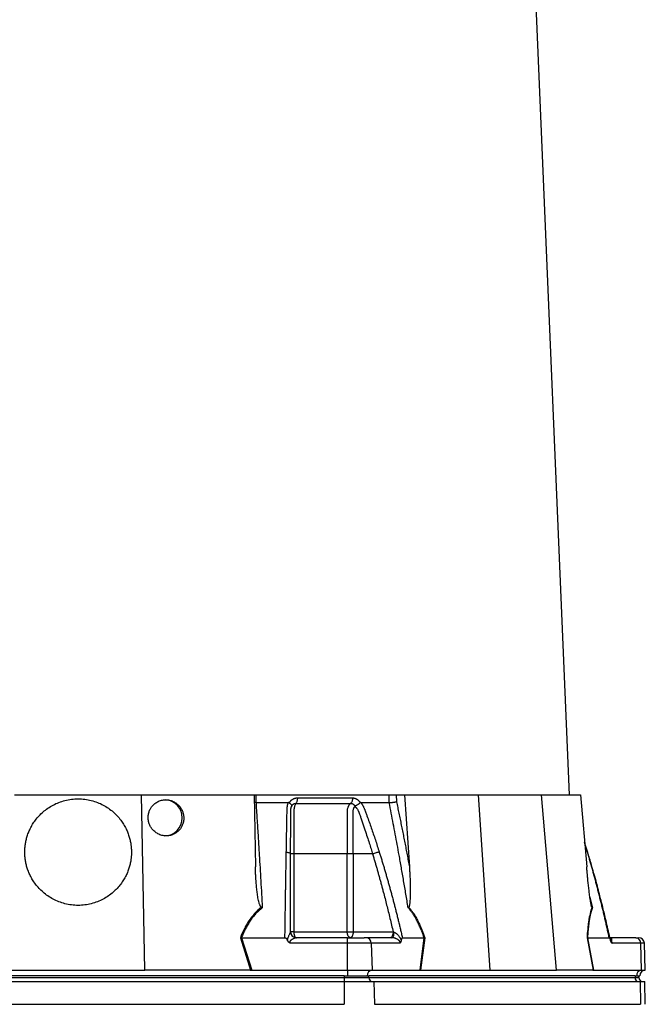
# Model space of a CAD drawing. Extents: x 167 to 762, y 3 to 2086.
# Tile 11 of 16: x 434 to 762, y 527 to 1044. Entities that reach past the tile are written whole.
import ezdxf

# ---------------------------------------------------------------- set-up
doc = ezdxf.new("R2010")
doc.units = 0
doc.layers.get('0').update_dxf_attribs({"linetype": 'CONTINUOUS'})

msp = doc.modelspace()

# ---------------------------------------------------------------- linework, layer by layer
at = {"color": 7, "linetype": 'CONTINUOUS'}
for p, q in [((722.35, 636.75), (686.42, 1490.12)), ((431, 636.75), (497.68, 636.75)), ((497.68, 636.75), (556.76, 636.75)), ((499.29, 544.75), (497.68, 636.75)), ((556.76, 636.75), (557.42, 598.95)), ((556.94, 636.75), (557.65, 636.75)), ((557.65, 636.75), (627.57, 636.75)), ((631.39, 636.75), (635.75, 636.75)), ((631.39, 636.75), (631.48, 633.2)), ((635.75, 636.75), (638.28, 598.95)), ((635.75, 636.75), (674.34, 636.75)), ((674.34, 636.75), (680.51, 544.75)), ((674.34, 636.75), (707.69, 636.75)), ((715.46, 544.75), (707.69, 636.75)), ((707.69, 636.75), (728.17, 636.75)), ((728.17, 636.75), (731.36, 598.95)), ((575.19, 632.61), (575.27, 632.75)), ((731.92, 606.6), (730.28, 611.76)), ((731.78, 606.71), (730.31, 611.41)), ((577.6, 605.75), (577.6, 564.75)), ((605.57, 564.75), (605.57, 605.75)), ((608.73, 605.75), (608.73, 564.75)), ((618.95, 605.75), (608.73, 605.75)), ((731.78, 606.71), (731.9, 606.6)), ((733.07, 583.07), (734.34, 577.51)), ((577.6, 564.75), (575.93, 564.75)), ((577.6, 564.75), (605.57, 564.75)), ((607.23, 564.75), (608.73, 564.75)), ((608.73, 564.75), (629.74, 564.75)), ((549.56, 561.77), (554.91, 544.75)), ((550.15, 561.75), (550.13, 561.75)), ((550.13, 561.75), (555.48, 544.75)), ((550.15, 561.75), (572.93, 561.75)), ((605.79, 561.75), (578.86, 561.75)), ((629.13, 561.75), (615.67, 561.75)), ((634.6, 561.75), (646, 561.75)), ((643.85, 544.75), (646, 561.75)), ((646.34, 561.77), (644.18, 544.75)), ((646, 561.75), (646, 561.75)), ((731.55, 561.77), (734.74, 544.75)), ((731.81, 561.75), (731.8, 561.75)), ((731.8, 561.75), (734.99, 544.75)), ((731.81, 561.75), (743.2, 561.75)), ((757.12, 561.75), (743.65, 561.75)), ((743.82, 560.69), (743.7, 561.18)), ((743.9, 560.34), (743.82, 560.69)), ((605.79, 558.85), (575.73, 558.85)), ((605.79, 544.75), (605.79, 558.85)), ((618.26, 558.85), (605.79, 558.85)), ((618.26, 558.85), (618.69, 544.75)), ((633.3, 558.85), (618.26, 558.85)), ((759.71, 558.85), (744.68, 558.85)), ((760.14, 544.75), (759.71, 558.85)), ((761.64, 558.85), (759.71, 558.85)), ((762.14, 544.75), (761.64, 558.85)), ((429.39, 544.75), (499.29, 544.75)), ((554.6, 544.75), (499.29, 544.75)), ((554.6, 544.75), (554.91, 544.75)), ((555.48, 544.75), (605.79, 544.75)), ((605.79, 544.75), (618.69, 544.75)), ((605.79, 544.75), (605.79, 541.75)), ((618.69, 544.75), (643.85, 544.75)), ((644.18, 544.75), (644.38, 544.75)), ((644.38, 544.75), (680.51, 544.75)), ((680.51, 544.75), (715.46, 544.75)), ((734.64, 544.75), (715.46, 544.75)), ((734.64, 544.75), (734.74, 544.75)), ((734.99, 544.75), (760.14, 544.75)), ((760.14, 544.75), (762.14, 544.75)), ((604.06, 541.75), (324.62, 541.75)), ((324.62, 540.75), (604.06, 540.75)), ((324.62, 538.75), (604.06, 538.75)), ((604.06, 541.75), (605.79, 541.75)), ((604.06, 541.75), (604.06, 540.75)), ((604.06, 540.75), (604.06, 538.75)), ((604.06, 540.75), (617.05, 540.75)), ((604.06, 538.75), (619.69, 538.75)), ((604.06, 538.75), (604.06, 526.75)), ((616.18, 541.75), (617.05, 541.75)), ((617.05, 540.75), (617.05, 541.75)), ((756.77, 541.75), (617.05, 541.75)), ((617.05, 540.75), (756.77, 540.75)), ((619.69, 538.75), (759.41, 538.75)), ((619.69, 538.75), (619.87, 526.75)), ((756.77, 541.75), (757.63, 541.75)), ((756.77, 541.75), (756.77, 540.75)), ((756.77, 540.75), (758.78, 540.75)), ((758.78, 540.75), (758.78, 541.75)), ((759.41, 538.75), (761.83, 538.75)), ((759.41, 538.75), (759.59, 526.75)), ((762.04, 526.75), (761.83, 538.75)), ((324.62, 526.75), (604.06, 526.75)), ((619.87, 526.75), (759.59, 526.75))]:
    msp.add_line(p, q, dxfattribs=at)
at = {"color": 7, "linetype": 'CONTINUOUS', "flags": 128}
msp.add_lwpolyline([(629.13, 561.75), (629.34, 561.8), (629.54, 561.96), (629.72, 562.23), (629.88, 562.58), (630.02, 563.02), (630.12, 563.52), (630.19, 564.06), (630.22, 564.63)], dxfattribs=at)
at = {"color": 7, "linetype": 'CONTINUOUS'}
for centre, radius, start, end in [((509.61, 624.82), 9.43, 359.5746, 87.0435), ((509.62, 624.68), 9.43, 270.4454, 0.4385), ((578.87, 564.73), 2.98, 181.9708, 269.6724), ((615.46, 558.95), 2.8, 357.9916, 85.7797), ((756.91, 558.95), 2.8, 357.9916, 85.7797), ((758.65, 558.75), 3, 2, 90), ((619.02, 541.93), 2.84, 96.5772, 183.6106), ((760.47, 541.93), 2.84, 96.5776, 183.6106), ((762.24, 541.75), 3, 92, 179.9783), ((618.93, 540.62), 1.88, 176.1888, 265.598), ((758.64, 540.62), 1.88, 176.1885, 265.5983), ((760.78, 540.75), 2, 180, 270)]:
    msp.add_arc(centre, radius, start, end, dxfattribs=at)
for points, knots in [([(557.65, 636.75), (557.65, 635.97), (557.66, 634.64), (557.68, 633.3), (557.69, 632.75)], [0, 0, 0, 0, 0.583186, 1, 1, 1, 1]), ([(627.57, 636.75), (627.86, 636.75), (628.42, 636.75), (629.44, 636.75), (630.5, 636.75), (631.09, 636.75), (631.39, 636.75)], [0, 0, 0, 0, 0.244596, 0.489193, 0.733876, 1, 1, 1, 1]), ([(627.67, 632.75), (627.66, 633.09), (627.65, 633.88), (627.61, 635.22), (627.59, 636.2), (627.57, 636.75)], [0, 0, 0, 0, 0.25939, 0.592723, 1, 1, 1, 1]), ([(436.34, 606.75), (436.34, 606.92), (436.34, 607.28), (436.36, 607.81), (436.38, 608.34), (436.42, 608.88), (436.46, 609.41), (436.52, 609.94), (436.65, 610.99), (436.92, 612.55), (437.46, 614.68), (438.19, 616.85), (439.18, 619.12), (440.41, 621.37), (441.96, 623.65), (443.78, 625.83), (445.95, 627.94), (448.41, 629.85), (451.19, 631.54), (454.21, 632.92), (457.46, 633.96), (460.85, 634.6), (464.34, 634.82), (467.83, 634.6), (471.22, 633.96), (474.47, 632.92), (477.49, 631.54), (480.27, 629.85), (482.73, 627.94), (484.9, 625.84), (486.72, 623.65), (488.27, 621.37), (489.5, 619.12), (490.49, 616.85), (491.22, 614.68), (491.76, 612.55), (492.05, 610.85), (492.21, 609.54), (492.28, 608.61), (492.33, 607.68), (492.34, 607.06), (492.34, 606.75)], [0, 0, 0, 0, 0.006073, 0.01214, 0.018205, 0.024269, 0.030334, 0.036402, 0.042476, 0.066498, 0.090525, 0.117591, 0.144658, 0.174912, 0.205163, 0.238554, 0.271938, 0.308135, 0.344324, 0.382663, 0.420996, 0.460347, 0.500001, 0.539654, 0.579006, 0.617332, 0.655677, 0.69186, 0.728064, 0.761442, 0.794839, 0.825083, 0.855343, 0.882403, 0.909476, 0.933496, 0.957525, 0.968148, 0.97876, 0.989374, 1, 1, 1, 1]), ([(501.11, 624.75), (501.11, 624.85), (501.11, 625.06), (501.12, 625.37), (501.14, 625.65), (501.16, 625.93), (501.2, 626.18), (501.23, 626.43), (501.27, 626.65), (501.31, 626.86), (501.36, 627.06), (501.4, 627.24), (501.58, 627.93), (502, 629.05), (502.95, 630.63), (504.23, 632.03), (505.99, 633.26), (508.04, 634.06), (510.32, 634.34), (512.61, 634.06), (514.68, 633.26), (516.47, 632.03), (517.8, 630.63), (518.8, 629.05), (519.28, 627.86), (519.52, 627), (519.63, 626.55), (519.72, 626.01), (519.8, 625.41), (519.81, 624.97), (519.82, 624.75)], [0, 0, 0, 0, 0.010726, 0.020955, 0.030687, 0.039922, 0.04866, 0.056901, 0.064645, 0.071892, 0.078643, 0.084896, 0.090652, 0.151437, 0.20532, 0.277081, 0.344441, 0.423033, 0.500005, 0.576976, 0.655569, 0.722929, 0.794691, 0.848573, 0.909358, 0.922677, 0.938401, 0.95653, 0.977063, 1, 1, 1, 1]), ([(557.69, 632.75), (557.37, 632.76), (557.05, 632.77), (556.83, 632.8), (556.83, 632.8)], [0, 0, 0, 0, 0.990023, 1, 1, 1, 1]), ([(557.69, 632.75), (557.76, 631.72), (557.89, 629.66), (558.1, 626.58), (558.3, 623.51), (558.5, 620.44), (558.69, 617.38), (558.89, 614.33), (559.08, 611.28), (559.26, 608.24), (559.52, 603.99), (559.86, 598.48), (560.26, 591.63), (560.66, 584.63), (560.92, 579.9), (561.06, 577.51)], [0, 0, 0, 0, 0.056234, 0.112295, 0.168185, 0.223906, 0.279457, 0.334841, 0.390058, 0.44511, 0.499998, 0.620848, 0.744468, 0.870853, 1, 1, 1, 1]), ([(573.65, 606.71), (573.66, 607.32), (573.68, 608.56), (573.71, 610.39), (573.75, 612.22), (573.78, 614.04), (573.81, 615.85), (573.85, 617.65), (573.89, 619.9), (573.94, 622.6), (573.98, 625.12), (574.01, 626.83), (574.03, 627.7), (574.04, 628.42), (574.06, 629.05), (574.09, 629.62), (574.12, 630.05), (574.17, 630.46), (574.24, 630.95), (574.35, 631.51), (574.52, 632.13), (574.65, 632.54), (574.72, 632.75)], [0, 0, 0, 0, 0.069743, 0.1392, 0.208375, 0.277268, 0.345882, 0.414218, 0.482278, 0.603106, 0.723193, 0.771573, 0.80044, 0.823382, 0.854554, 0.873329, 0.889757, 0.9055, 0.9218, 0.947614, 0.973654, 1, 1, 1, 1]), ([(575.19, 632.61), (575.17, 632.63), (575.13, 632.65), (575.05, 632.69), (574.98, 632.71), (574.9, 632.73), (574.81, 632.75), (574.75, 632.75), (574.72, 632.75)], [0, 0, 0, 0, 0.156601, 0.315801, 0.47871, 0.646395, 0.819853, 1, 1, 1, 1]), ([(575.19, 632.61), (575.24, 632.58), (575.32, 632.53), (575.43, 632.45), (575.54, 632.37), (575.64, 632.29), (575.74, 632.21), (575.9, 632.06), (576.11, 631.85), (576.33, 631.58), (576.45, 631.33), (576.49, 631.16), (576.49, 631.04), (576.47, 630.96), (576.44, 630.87), (576.41, 630.79), (576.4, 630.75)], [0, 0, 0, 0, 0.044801, 0.088906, 0.132216, 0.174638, 0.216088, 0.256486, 0.399031, 0.545508, 0.705914, 0.830494, 0.883119, 0.922429, 0.961759, 1, 1, 1, 1]), ([(575.27, 632.75), (575.31, 632.81), (575.39, 632.95), (575.52, 633.14), (575.66, 633.32), (575.8, 633.5), (575.95, 633.67), (576.11, 633.83), (576.27, 633.98), (576.44, 634.13), (576.62, 634.27), (576.8, 634.39), (576.99, 634.52), (577.18, 634.63), (577.44, 634.77), (577.78, 634.91), (578.18, 635.05), (578.6, 635.15), (579.02, 635.21), (579.31, 635.22), (579.45, 635.22)], [0, 0, 0, 0, 0.044244, 0.088093, 0.131631, 0.174939, 0.218102, 0.261207, 0.304338, 0.347582, 0.391024, 0.434747, 0.478834, 0.523365, 0.568418, 0.654763, 0.740482, 0.826188, 0.912494, 1, 1, 1, 1]), ([(576.4, 630.75), (576.41, 630.78), (576.44, 630.85), (576.48, 630.95), (576.53, 631.05), (576.6, 631.17), (576.7, 631.33), (576.86, 631.55), (577.06, 631.75), (577.26, 631.92), (577.46, 632.05), (577.66, 632.16), (577.89, 632.25), (578.13, 632.32), (578.39, 632.36), (578.56, 632.36), (578.65, 632.36)], [0, 0, 0, 0, 0.032681, 0.071496, 0.105129, 0.132949, 0.210733, 0.286751, 0.397663, 0.491385, 0.553123, 0.640746, 0.724092, 0.812154, 0.904381, 1, 1, 1, 1]), ([(578.65, 632.36), (578.55, 632.23), (578.46, 632.07), (578.27, 631.71), (578.19, 631.5), (578.03, 631.04), (577.95, 630.78), (577.82, 630.23), (577.77, 629.93), (577.68, 629.3), (577.64, 628.98), (577.61, 628.49), (577.61, 628.32), (577.6, 628.08), (577.6, 628), (577.6, 627.91), (577.6, 627.9), (577.6, 627.9), (577.6, 627.88), (577.6, 627.86), (577.6, 627.58), (577.6, 626.3), (577.6, 623), (577.6, 615.89), (577.6, 609.81), (577.6, 605.75)], [0, 0, 0, 0, 0.015625, 0.015625, 0.03125, 0.03125, 0.046875, 0.046875, 0.0625, 0.0625, 0.078125, 0.078125, 0.085937, 0.085937, 0.089844, 0.089844, 0.090332, 0.090332, 0.09082, 0.091797, 0.09375, 0.125, 0.25, 0.5, 1, 1, 1, 1]), ([(579.45, 635.22), (579.46, 634.94), (579.45, 634.64), (579.38, 634.06), (579.32, 633.77), (579.18, 633.25), (579.08, 633.01), (578.88, 632.62), (578.77, 632.47), (578.65, 632.36)], [0, 0, 0, 0, 0.25, 0.25, 0.5, 0.5, 0.75, 0.75, 1, 1, 1, 1]), ([(578.65, 632.36), (579.1, 632.36), (580.04, 632.36), (581.52, 632.36), (583.14, 632.36), (584.97, 632.36), (586.96, 632.36), (589.06, 632.36), (591.18, 632.36), (593.28, 632.36), (595.33, 632.36), (597.32, 632.36), (599.27, 632.36), (601.56, 632.36), (603.91, 632.36), (605.98, 632.36), (607.06, 632.36), (607.43, 632.36)], [0, 0, 0, 0, 0.045262, 0.095013, 0.149541, 0.208927, 0.281499, 0.353131, 0.425528, 0.499999, 0.571174, 0.640014, 0.708371, 0.777156, 0.883638, 0.959746, 1, 1, 1, 1]), ([(607.43, 632.36), (607.39, 632.33), (607.29, 632.27), (607.16, 632.16), (607.04, 632.05), (606.91, 631.93), (606.8, 631.8), (606.68, 631.66), (606.57, 631.51), (606.47, 631.35), (606.36, 631.19), (606.27, 631.01), (606.18, 630.83), (606.09, 630.64), (606.01, 630.45), (605.94, 630.24), (605.81, 629.85), (605.67, 629.23), (605.59, 628.55), (605.57, 627.93), (605.57, 627.47), (605.57, 627.01), (605.57, 625.59), (605.57, 623.15), (605.57, 618.47), (605.57, 612.68), (605.57, 608.03), (605.57, 605.75)], [0, 0, 0, 0, 0.0081259, 0.0162555, 0.0243935, 0.0325444, 0.0407122, 0.0489009, 0.0571142, 0.0653558, 0.0736294, 0.0819385, 0.0902869, 0.0986788, 0.1071184, 0.1156103, 0.1241599, 0.1550142, 0.1861555, 0.1991552, 0.2218985, 0.2353296, 0.2487296, 0.3752857, 0.499153, 0.7534795, 1, 1, 1, 1]), ([(608.44, 635.22), (608.44, 634.94), (608.43, 634.64), (608.34, 634.06), (608.27, 633.77), (608.09, 633.25), (607.97, 633.01), (607.72, 632.62), (607.57, 632.47), (607.43, 632.36)], [0, 0, 0, 0, 0.25, 0.25, 0.5, 0.5, 0.75, 0.75, 1, 1, 1, 1]), ([(607.43, 632.36), (607.48, 632.36), (607.58, 632.36), (607.72, 632.35), (607.85, 632.33), (607.98, 632.31), (608.1, 632.27), (608.22, 632.24), (608.32, 632.2), (608.46, 632.13), (608.62, 632.05), (608.82, 631.92), (609.02, 631.75), (609.22, 631.55), (609.39, 631.33), (609.49, 631.18), (609.56, 631.05), (609.61, 630.96), (609.66, 630.86), (609.69, 630.79), (609.7, 630.76)], [0, 0, 0, 0, 0.0524558, 0.103162, 0.1518964, 0.1984751, 0.2427395, 0.284546, 0.3237581, 0.360242, 0.4480655, 0.5099287, 0.6035157, 0.714391, 0.7905927, 0.8682509, 0.896619, 0.9296337, 0.9680498, 1, 1, 1, 1]), ([(608.44, 635.22), (608.5, 635.22), (608.64, 635.22), (608.84, 635.2), (609.04, 635.18), (609.23, 635.14), (609.43, 635.1), (609.62, 635.05), (609.81, 634.98), (610, 634.91), (610.18, 634.83), (610.42, 634.71), (610.71, 634.54), (611.04, 634.31), (611.34, 634.05), (611.63, 633.77), (611.9, 633.45), (612.14, 633.12), (612.29, 632.87), (612.36, 632.75)], [0, 0, 0, 0, 0.043916, 0.087465, 0.130721, 0.173758, 0.216653, 0.259482, 0.302321, 0.345248, 0.38834, 0.43167, 0.514885, 0.596537, 0.677146, 0.757249, 0.837396, 0.918134, 1, 1, 1, 1]), ([(609.7, 630.76), (609.71, 630.78), (609.72, 630.82), (609.74, 630.87), (609.77, 630.92), (609.83, 630.97), (609.92, 631.04), (610.12, 631.16), (610.46, 631.35), (610.9, 631.59), (611.35, 631.86), (611.7, 632.09), (611.98, 632.29), (612.22, 632.45), (612.36, 632.56), (612.44, 632.61)], [0, 0, 0, 0, 0.019155, 0.038032, 0.057394, 0.077868, 0.118264, 0.17246, 0.301508, 0.468103, 0.607052, 0.741758, 0.824402, 0.910719, 1, 1, 1, 1]), ([(612.86, 632.75), (612.83, 632.75), (612.77, 632.74), (612.67, 632.73), (612.59, 632.7), (612.51, 632.66), (612.46, 632.63), (612.44, 632.61)], [0, 0, 0, 0, 0.215337, 0.421307, 0.619532, 0.811798, 1, 1, 1, 1]), ([(612.86, 632.75), (612.93, 632.64), (613.07, 632.44), (613.27, 632.13), (613.46, 631.82), (613.65, 631.51), (613.83, 631.19), (614.02, 630.82), (614.23, 630.4), (614.44, 629.95), (614.62, 629.5), (614.82, 629.01), (615.09, 628.29), (615.5, 627.19), (616.21, 625.24), (617.16, 622.61), (618.27, 619.45), (619.35, 616.29), (620.4, 613.13), (621.45, 609.93), (622.13, 607.78), (622.47, 606.71)], [0, 0, 0, 0, 0.013213, 0.026322, 0.039337, 0.052268, 0.065125, 0.077918, 0.097008, 0.116015, 0.130886, 0.148765, 0.172741, 0.214986, 0.275443, 0.39693, 0.518098, 0.637293, 0.757336, 0.878235, 1, 1, 1, 1]), ([(627.67, 632.75), (627.71, 632.75), (627.8, 632.75), (627.95, 632.76), (628.1, 632.77), (628.26, 632.78), (628.43, 632.79), (628.61, 632.8), (628.8, 632.82), (628.99, 632.84), (629.19, 632.86), (629.39, 632.88), (629.68, 632.92), (630.09, 632.97), (630.61, 633.04), (631.05, 633.12), (631.33, 633.17), (631.45, 633.19), (631.48, 633.2)], [0, 0, 0, 0, 0.040811, 0.082728, 0.125723, 0.169756, 0.214777, 0.26073, 0.307544, 0.355141, 0.403434, 0.452325, 0.501712, 0.614919, 0.751138, 0.888653, 0.970145, 1, 1, 1, 1]), ([(637.63, 577.51), (637.43, 578.71), (637.04, 581.1), (636.45, 584.66), (635.85, 588.19), (635.26, 591.67), (634.67, 595.11), (634.07, 598.52), (633.48, 601.88), (632.75, 605.93), (631.89, 610.68), (630.87, 616.17), (629.83, 621.67), (628.77, 627.21), (628.04, 630.9), (627.67, 632.75)], [0, 0, 0, 0, 0.064919, 0.129148, 0.192687, 0.255534, 0.317691, 0.379155, 0.439927, 0.500007, 0.598922, 0.698372, 0.798363, 0.898904, 1, 1, 1, 1]), ([(631.48, 633.2), (631.7, 632.19), (632.13, 630.16), (632.76, 627.11), (633.39, 624.05), (634.02, 620.97), (634.64, 617.87), (635.26, 614.76), (635.87, 611.63), (636.48, 608.48), (637.09, 605.32), (637.69, 602.14), (638.08, 600.02), (638.28, 598.95)], [0, 0, 0, 0, 0.088912, 0.178221, 0.267928, 0.358033, 0.448538, 0.539443, 0.630749, 0.722457, 0.814567, 0.907081, 1, 1, 1, 1]), ([(575.93, 605.75), (575.93, 606.65), (575.93, 608.55), (575.93, 611.57), (575.94, 614.9), (575.94, 617.92), (575.94, 620.53), (575.94, 622.63), (575.94, 624.24), (575.94, 625.3), (575.94, 625.78), (575.94, 626.09), (575.94, 626.27), (575.94, 626.39), (575.94, 626.59), (575.94, 626.87), (575.94, 627.17), (575.94, 627.4), (575.94, 627.64), (575.94, 627.94), (575.95, 628.28), (575.97, 628.74), (576.02, 629.22), (576.1, 629.69), (576.19, 630.05), (576.28, 630.4), (576.36, 630.63), (576.4, 630.75)], [0, 0, 0, 0, 0.104941, 0.222488, 0.352866, 0.496096, 0.578766, 0.661433, 0.744097, 0.769262, 0.788356, 0.801302, 0.805455, 0.810106, 0.81478, 0.829013, 0.843112, 0.850292, 0.85751, 0.872044, 0.88696, 0.899889, 0.930226, 0.948666, 0.963047, 0.981169, 1, 1, 1, 1]), ([(608.73, 605.75), (608.73, 607.66), (608.73, 611.89), (608.73, 617.15), (608.73, 621.6), (608.73, 623.98), (608.73, 625.61), (608.73, 626.39), (608.73, 627.09), (608.73, 627.62), (608.73, 628.08), (608.76, 628.54), (608.84, 629.05), (608.95, 629.5), (609.09, 629.87), (609.25, 630.19), (609.41, 630.42), (609.56, 630.6), (609.65, 630.7), (609.7, 630.76)], [0, 0, 0, 0, 0.224579, 0.49878, 0.618695, 0.74817, 0.779071, 0.810518, 0.840295, 0.86108, 0.872866, 0.894645, 0.915199, 0.934879, 0.951407, 0.965889, 0.981854, 0.988832, 1, 1, 1, 1]), ([(609.7, 630.76), (609.76, 630.7), (609.87, 630.6), (610.02, 630.44), (610.16, 630.28), (610.3, 630.13), (610.48, 629.92), (610.7, 629.62), (610.98, 629.2), (611.26, 628.75), (611.48, 628.32), (611.62, 627.98), (611.71, 627.73), (611.78, 627.54), (611.85, 627.34), (612, 626.94), (612.23, 626.31), (612.51, 625.51), (612.95, 624.27), (613.52, 622.62), (614.23, 620.53), (615.1, 617.91), (616.1, 614.89), (617.16, 611.57), (618.1, 608.55), (618.68, 606.65), (618.95, 605.75)], [0, 0, 0, 0, 0.008561, 0.0167728, 0.0246891, 0.0323009, 0.0396258, 0.0554466, 0.0736368, 0.0958592, 0.1140673, 0.1287758, 0.1365491, 0.1447972, 0.1506138, 0.1608056, 0.1927756, 0.2256731, 0.2565036, 0.3391097, 0.4217164, 0.5043217, 0.6474393, 0.7777011, 0.8951488, 1, 1, 1, 1]), ([(519.82, 624.75), (519.82, 624.64), (519.82, 624.43), (519.81, 624.13), (519.79, 623.84), (519.77, 623.57), (519.74, 623.31), (519.7, 623.07), (519.66, 622.84), (519.62, 622.63), (519.58, 622.44), (519.53, 622.26), (519.35, 621.56), (518.93, 620.44), (517.98, 618.87), (516.7, 617.46), (514.94, 616.24), (512.89, 615.44), (510.61, 615.15), (508.33, 615.44), (506.25, 616.24), (504.46, 617.46), (503.13, 618.87), (502.14, 620.44), (501.65, 621.63), (501.41, 622.49), (501.3, 622.95), (501.21, 623.48), (501.13, 624.09), (501.12, 624.52), (501.11, 624.75)], [0, 0, 0, 0, 0.0107258, 0.0209546, 0.0306865, 0.0399215, 0.0486596, 0.0569008, 0.064645, 0.0718922, 0.0786425, 0.0848959, 0.0906523, 0.1514369, 0.2053195, 0.2770805, 0.3444414, 0.4230335, 0.5000053, 0.5769761, 0.6555691, 0.7229291, 0.794691, 0.8485729, 0.9093583, 0.9226773, 0.9384012, 0.9565298, 0.9770628, 1, 1, 1, 1]), ([(492.34, 606.75), (492.34, 606.57), (492.34, 606.21), (492.32, 605.68), (492.3, 605.15), (492.26, 604.62), (492.22, 604.09), (492.16, 603.56), (492.03, 602.51), (491.76, 600.95), (491.22, 598.81), (490.49, 596.64), (489.5, 594.38), (488.27, 592.12), (486.72, 589.85), (484.9, 587.66), (482.73, 585.56), (480.27, 583.65), (477.49, 581.96), (474.47, 580.57), (471.22, 579.53), (467.83, 578.89), (464.34, 578.67), (460.85, 578.89), (457.46, 579.53), (454.21, 580.57), (451.19, 581.96), (448.41, 583.65), (445.95, 585.56), (443.78, 587.66), (441.96, 589.85), (440.41, 592.12), (439.18, 594.38), (438.19, 596.64), (437.46, 598.81), (436.92, 600.95), (436.63, 602.64), (436.47, 603.96), (436.4, 604.88), (436.35, 605.82), (436.34, 606.44), (436.34, 606.75)], [0, 0, 0, 0, 0.0060728, 0.0121404, 0.0182049, 0.0242686, 0.0303336, 0.036402, 0.0424762, 0.0664983, 0.0905249, 0.1175912, 0.1446584, 0.1749125, 0.2051626, 0.2385538, 0.2719375, 0.3081352, 0.3443241, 0.382663, 0.4209957, 0.4603474, 0.5000006, 0.5396539, 0.5790055, 0.6173325, 0.6556772, 0.6918602, 0.7280638, 0.7614416, 0.7948387, 0.8250831, 0.8553429, 0.8824034, 0.9094764, 0.9334957, 0.9575251, 0.9681481, 0.9787605, 0.9893739, 1, 1, 1, 1]), ([(572.93, 561.75), (572.95, 562.58), (572.97, 564.25), (573, 566.75), (573.04, 569.23), (573.08, 571.69), (573.11, 574.13), (573.15, 576.57), (573.19, 578.98), (573.23, 581.38), (573.26, 583.76), (573.3, 586.13), (573.34, 588.48), (573.38, 590.81), (573.42, 593.13), (573.46, 595.43), (573.49, 597.72), (573.53, 599.99), (573.57, 602.24), (573.61, 604.48), (573.64, 605.97), (573.65, 606.71)], [0, 0, 0, 0, 0.055211, 0.110128, 0.164753, 0.219086, 0.273129, 0.326884, 0.38035, 0.43353, 0.486425, 0.539036, 0.591365, 0.643413, 0.695181, 0.746671, 0.797884, 0.848822, 0.899487, 0.949879, 1, 1, 1, 1]), ([(573.65, 606.71), (573.95, 606.68), (574.25, 606.64), (574.82, 606.52), (575.08, 606.45), (575.51, 606.27), (575.67, 606.17), (575.88, 605.96), (575.93, 605.85), (575.93, 605.75)], [0, 0, 0, 0, 0.25, 0.25, 0.5, 0.5, 0.75, 0.75, 1, 1, 1, 1]), ([(575.93, 564.75), (575.93, 565.54), (575.93, 567.11), (575.93, 569.48), (575.93, 571.84), (575.93, 574.2), (575.93, 576.55), (575.93, 578.9), (575.93, 581.25), (575.93, 583.6), (575.93, 586.35), (575.93, 590.5), (575.93, 595.29), (575.93, 599.97), (575.93, 603.21), (575.93, 605.02), (575.93, 605.75)], [0, 0, 0, 0, 0.057126, 0.114249, 0.171369, 0.228487, 0.285602, 0.342713, 0.399822, 0.456926, 0.514028, 0.600899, 0.760473, 0.866014, 0.945856, 1, 1, 1, 1]), ([(577.6, 605.75), (577.1, 605.75), (576.68, 605.75), (576.09, 605.75), (575.93, 605.75), (575.93, 605.75)], [0, 0, 0, 0, 0.5, 0.5, 1, 1, 1, 1]), ([(608.73, 605.75), (608.25, 605.75), (607.69, 605.75), (606.58, 605.75), (606.03, 605.75), (605.57, 605.75)], [0, 0, 0, 0, 0.5, 0.5, 1, 1, 1, 1]), ([(622.47, 606.71), (622.26, 606.68), (622.01, 606.64), (621.43, 606.52), (621.11, 606.45), (620.45, 606.27), (620.12, 606.17), (619.49, 605.96), (619.2, 605.85), (618.95, 605.75)], [0, 0, 0, 0, 0.25, 0.25, 0.5, 0.5, 0.75, 0.75, 1, 1, 1, 1]), ([(618.95, 605.75), (619.14, 605.09), (619.54, 603.78), (620.12, 601.81), (620.7, 599.83), (621.27, 597.86), (621.83, 595.88), (622.38, 593.89), (622.93, 591.91), (623.47, 589.92), (624.01, 587.93), (624.68, 585.4), (625.75, 581.27), (626.93, 576.6), (628.06, 571.93), (628.91, 568.34), (629.46, 565.95), (629.74, 564.75)], [0, 0, 0, 0, 0.048617, 0.09723, 0.145837, 0.19444, 0.243038, 0.291632, 0.340223, 0.38881, 0.437394, 0.485974, 0.574238, 0.739435, 0.826287, 0.913142, 1, 1, 1, 1]), ([(622.47, 606.71), (622.68, 606.04), (623.1, 604.7), (623.73, 602.67), (624.34, 600.64), (624.96, 598.59), (625.56, 596.52), (626.17, 594.45), (626.76, 592.36), (627.36, 590.26), (627.94, 588.14), (628.53, 586.02), (629.1, 583.87), (629.68, 581.72), (630.24, 579.55), (630.81, 577.37), (631.36, 575.18), (631.92, 572.97), (632.46, 570.75), (633.01, 568.52), (633.54, 566.27), (634.08, 564.02), (634.43, 562.5), (634.6, 561.75)], [0, 0, 0, 0, 0.045336, 0.090894, 0.136674, 0.182678, 0.228907, 0.275362, 0.322044, 0.368954, 0.416093, 0.463462, 0.511063, 0.558896, 0.606962, 0.655262, 0.703797, 0.752569, 0.801578, 0.850824, 0.900309, 0.950034, 1, 1, 1, 1]), ([(743.2, 561.75), (743.02, 562.58), (742.65, 564.25), (742.1, 566.75), (741.54, 569.23), (740.97, 571.69), (740.4, 574.13), (739.82, 576.57), (739.24, 578.98), (738.65, 581.38), (738.06, 583.76), (737.46, 586.13), (736.85, 588.48), (736.24, 590.81), (735.62, 593.13), (735, 595.43), (734.37, 597.72), (733.73, 599.99), (733.09, 602.24), (732.44, 604.48), (732, 605.97), (731.78, 606.71)], [0, 0, 0, 0, 0.055211, 0.110128, 0.164753, 0.219086, 0.273129, 0.326884, 0.38035, 0.43353, 0.486425, 0.539036, 0.591365, 0.643413, 0.695181, 0.746671, 0.797884, 0.848822, 0.899487, 0.949879, 1, 1, 1, 1]), ([(743.82, 560.69), (743.49, 562.19), (742.81, 565.2), (741.82, 569.48), (740.9, 573.32), (740.13, 576.51), (739.48, 579.13), (738.81, 581.77), (737.99, 584.97), (736.88, 589.17), (735.49, 594.27), (733.83, 600.2), (732.57, 604.4), (731.91, 606.6)], [0, 0, 0, 0, 0.097181, 0.19423, 0.277295, 0.346371, 0.401455, 0.447597, 0.518817, 0.610262, 0.721936, 0.853854, 1, 1, 1, 1]), ([(560.56, 577.74), (560.53, 577.76), (560.49, 577.78), (560.43, 577.83), (560.36, 577.88), (560.3, 577.95), (560.24, 578.03), (560.17, 578.12), (560.11, 578.21), (560.05, 578.32), (559.98, 578.44), (559.92, 578.57), (559.86, 578.71), (559.73, 578.99), (559.56, 579.47), (559.31, 580.3), (559.04, 581.42), (558.79, 582.71), (558.56, 584.1), (558.37, 585.4), (558.2, 586.78), (558, 588.57), (557.83, 590.48), (557.7, 592.28), (557.6, 593.85), (557.52, 595.49), (557.46, 597.29), (557.43, 598.42), (557.42, 598.95)], [0, 0, 0, 0, 0.003332, 0.006931, 0.010836, 0.015076, 0.019676, 0.024653, 0.030022, 0.035794, 0.041979, 0.048584, 0.055615, 0.063077, 0.09159, 0.125609, 0.181988, 0.250749, 0.308705, 0.375633, 0.433218, 0.500394, 0.625175, 0.69931, 0.750051, 0.843131, 0.926444, 1, 1, 1, 1]), ([(638.28, 598.95), (638.3, 598.59), (638.35, 597.87), (638.42, 596.79), (638.47, 595.71), (638.53, 594.62), (638.6, 592.98), (638.67, 590.82), (638.73, 588.07), (638.73, 585.4), (638.68, 583.13), (638.6, 581.41), (638.51, 580.29), (638.41, 579.46), (638.33, 578.95), (638.26, 578.6), (638.2, 578.39), (638.15, 578.2), (638.09, 578.04), (638.03, 577.91), (637.97, 577.81), (637.92, 577.77), (637.9, 577.74)], [0, 0, 0, 0, 0.050093, 0.100134, 0.150128, 0.200076, 0.249981, 0.37787, 0.499954, 0.633168, 0.749949, 0.817315, 0.874947, 0.908683, 0.937452, 0.949799, 0.960915, 0.970837, 0.979615, 0.987321, 0.994063, 1, 1, 1, 1]), ([(734.11, 577.74), (734.1, 577.76), (734.09, 577.78), (734.06, 577.83), (734.04, 577.88), (734.01, 577.95), (733.98, 578.03), (733.95, 578.12), (733.92, 578.21), (733.89, 578.32), (733.86, 578.44), (733.83, 578.57), (733.79, 578.71), (733.73, 578.99), (733.63, 579.47), (733.48, 580.3), (733.3, 581.42), (733.11, 582.71), (732.92, 584.1), (732.75, 585.4), (732.59, 586.78), (732.38, 588.57), (732.17, 590.48), (731.98, 592.28), (731.83, 593.85), (731.67, 595.49), (731.51, 597.29), (731.41, 598.42), (731.36, 598.95)], [0, 0, 0, 0, 0.003332, 0.006931, 0.010836, 0.015076, 0.019676, 0.024653, 0.030022, 0.035794, 0.041979, 0.048584, 0.055615, 0.063077, 0.09159, 0.125609, 0.181988, 0.250749, 0.308705, 0.375633, 0.433218, 0.500394, 0.625175, 0.69931, 0.750051, 0.843131, 0.926444, 1, 1, 1, 1]), ([(560.56, 577.74), (559.28, 576.72), (558.09, 575.6), (555.92, 573.2), (554.93, 571.92), (553.57, 569.88), (553.13, 569.18), (552.31, 567.75), (551.92, 567.03), (550.81, 564.82), (550.15, 563.3), (549.56, 561.77)], [0, 0, 0, 0, 0.25, 0.25, 0.5, 0.5, 0.625, 0.625, 0.75, 0.75, 1, 1, 1, 1]), ([(561.06, 577.51), (560.92, 577.4), (560.64, 577.17), (560.22, 576.83), (559.82, 576.48), (559.42, 576.13), (559.02, 575.76), (558.64, 575.39), (558.26, 575.01), (557.88, 574.63), (557.1, 573.78), (555.94, 572.42), (554.53, 570.47), (553.25, 568.4), (552.29, 566.62), (551.58, 565.16), (551.08, 564.06), (550.6, 562.92), (550.3, 562.14), (550.15, 561.75)], [0, 0, 0, 0, 0.027699, 0.055385, 0.083065, 0.110749, 0.138446, 0.166165, 0.193916, 0.221706, 0.249546, 0.372245, 0.497729, 0.620935, 0.748641, 0.809517, 0.871676, 0.935158, 1, 1, 1, 1]), ([(560.56, 577.74), (560.6, 577.72), (560.71, 577.67), (560.88, 577.59), (560.99, 577.54), (561.06, 577.51)], [0, 0, 0, 0, 0.297603, 0.631066, 1, 1, 1, 1]), ([(637.9, 577.74), (637.87, 577.72), (637.81, 577.68), (637.74, 577.61), (637.68, 577.56), (637.64, 577.52), (637.63, 577.51)], [0, 0, 0, 0, 0.287142, 0.54905, 0.786434, 1, 1, 1, 1]), ([(646, 561.75), (645.92, 561.97), (645.77, 562.42), (645.55, 563.09), (645.31, 563.74), (645.08, 564.38), (644.84, 565.01), (644.61, 565.62), (644.15, 566.77), (643.44, 568.4), (642.44, 570.47), (641.36, 572.42), (640.43, 573.89), (639.71, 574.94), (639.2, 575.62), (638.69, 576.27), (638.16, 576.91), (637.81, 577.31), (637.63, 577.51)], [0, 0, 0, 0, 0.037221, 0.073994, 0.110324, 0.146218, 0.181685, 0.216731, 0.251364, 0.379067, 0.502277, 0.627759, 0.750461, 0.800534, 0.850472, 0.900327, 0.950152, 1, 1, 1, 1]), ([(637.9, 577.74), (638, 577.63), (638.2, 577.4), (638.5, 577.05), (638.79, 576.69), (639.08, 576.33), (639.37, 575.95), (639.66, 575.57), (639.94, 575.18), (640.21, 574.79), (640.8, 573.93), (641.67, 572.54), (642.59, 570.86), (643.3, 569.42), (643.84, 568.26), (644.37, 567.06), (644.88, 565.81), (645.38, 564.51), (645.87, 563.16), (646.18, 562.24), (646.34, 561.77)], [0, 0, 0, 0, 0.02778, 0.055552, 0.083326, 0.11111, 0.138913, 0.166743, 0.194608, 0.222518, 0.25048, 0.37365, 0.49964, 0.566615, 0.634967, 0.704777, 0.776117, 0.849059, 0.923666, 1, 1, 1, 1]), ([(734.11, 577.74), (733.75, 576.72), (733.43, 575.6), (732.86, 573.2), (732.62, 571.92), (732.31, 569.88), (732.21, 569.18), (732.04, 567.75), (731.96, 567.03), (731.75, 564.82), (731.64, 563.3), (731.55, 561.77)], [0, 0, 0, 0, 0.25, 0.25, 0.5, 0.5, 0.625, 0.625, 0.75, 0.75, 1, 1, 1, 1]), ([(734.34, 577.51), (734.3, 577.4), (734.22, 577.17), (734.11, 576.83), (733.99, 576.48), (733.88, 576.13), (733.77, 575.76), (733.67, 575.39), (733.57, 575.01), (733.47, 574.63), (733.26, 573.78), (732.97, 572.42), (732.63, 570.47), (732.35, 568.4), (732.16, 566.62), (732.03, 565.16), (731.95, 564.06), (731.87, 562.92), (731.83, 562.14), (731.81, 561.75)], [0, 0, 0, 0, 0.027699, 0.055385, 0.083065, 0.110749, 0.138446, 0.166165, 0.193916, 0.221706, 0.249546, 0.372245, 0.497729, 0.620936, 0.748641, 0.809518, 0.871676, 0.935158, 1, 1, 1, 1]), ([(734.11, 577.74), (734.13, 577.72), (734.17, 577.67), (734.25, 577.59), (734.31, 577.54), (734.34, 577.51)], [0, 0, 0, 0, 0.297603, 0.631066, 1, 1, 1, 1]), ([(574.25, 560.34), (574.26, 560.41), (574.28, 560.55), (574.33, 560.77), (574.38, 560.99), (574.44, 561.22), (574.51, 561.45), (574.62, 561.81), (574.8, 562.3), (575.05, 562.9), (575.3, 563.45), (575.49, 563.87), (575.63, 564.14), (575.72, 564.31), (575.79, 564.45), (575.85, 564.56), (575.88, 564.6), (575.9, 564.63)], [0, 0, 0, 0, 0.038398, 0.078064, 0.11905, 0.161402, 0.205167, 0.250382, 0.37446, 0.499572, 0.63148, 0.749394, 0.807565, 0.861458, 0.911294, 0.957356, 1, 1, 1, 1]), ([(575.9, 564.63), (575.9, 564.64), (575.91, 564.66), (575.93, 564.69), (575.93, 564.72), (575.93, 564.74), (575.93, 564.75)], [0, 0, 0, 0, 0.281433, 0.541566, 0.780914, 1, 1, 1, 1]), ([(575.93, 564.75), (575.93, 564.39), (576, 564.01), (576.29, 563.27), (576.52, 562.92), (577.11, 562.33), (577.46, 562.1), (578.2, 561.81), (578.58, 561.75), (578.93, 561.75)], [0, 0, 0, 0, 0.25, 0.25, 0.5, 0.5, 0.75, 0.75, 1, 1, 1, 1]), ([(577.6, 564.75), (577.6, 564.7), (577.6, 564.61), (577.61, 564.47), (577.61, 564.34), (577.63, 564.15), (577.65, 563.92), (577.71, 563.54), (577.81, 563.09), (577.98, 562.63), (578.19, 562.23), (578.39, 562), (578.56, 561.86), (578.68, 561.8), (578.8, 561.76), (578.89, 561.75), (578.93, 561.75)], [0, 0, 0, 0, 0.02903, 0.057848, 0.086901, 0.116605, 0.176661, 0.240177, 0.368736, 0.500023, 0.61758, 0.759857, 0.817553, 0.883429, 0.931876, 1, 1, 1, 1]), ([(608.73, 564.75), (608.73, 564.7), (608.73, 564.61), (608.72, 564.47), (608.72, 564.34), (608.7, 564.15), (608.67, 563.92), (608.61, 563.54), (608.49, 563.09), (608.3, 562.63), (608.07, 562.23), (607.84, 562), (607.65, 561.86), (607.52, 561.8), (607.37, 561.76), (607.28, 561.75), (607.23, 561.75)], [0, 0, 0, 0, 0.029055, 0.057952, 0.087029, 0.116604, 0.177052, 0.240177, 0.368736, 0.500023, 0.618227, 0.759858, 0.81761, 0.88343, 0.931888, 1, 1, 1, 1]), ([(629.74, 564.75), (629.74, 564.35), (629.7, 563.96), (629.55, 563.24), (629.44, 562.9), (629.16, 562.35), (629, 562.13), (628.63, 561.83), (628.44, 561.75), (628.24, 561.75)], [0, 0, 0, 0, 0.25, 0.25, 0.5, 0.5, 0.75, 0.75, 1, 1, 1, 1]), ([(629.74, 564.75), (629.79, 564.74), (629.88, 564.71), (630.04, 564.67), (630.15, 564.64), (630.22, 564.63)], [0, 0, 0, 0, 0.296595, 0.629518, 1, 1, 1, 1]), ([(630.22, 564.63), (630.26, 564.61), (630.34, 564.59), (630.47, 564.55), (630.6, 564.49), (630.74, 564.42), (630.88, 564.35), (631.03, 564.26), (631.17, 564.16), (631.32, 564.05), (631.61, 563.83), (632.02, 563.46), (632.51, 562.9), (632.97, 562.3), (633.3, 561.78), (633.55, 561.34), (633.72, 561), (633.87, 560.67), (633.95, 560.45), (633.99, 560.34)], [0, 0, 0, 0, 0.023268, 0.047532, 0.072861, 0.099318, 0.126959, 0.155831, 0.185976, 0.21743, 0.250226, 0.368181, 0.50018, 0.625342, 0.7495, 0.816809, 0.880896, 0.941904, 1, 1, 1, 1]), ([(572.93, 561.75), (572.96, 561.75), (573.02, 561.74), (573.11, 561.72), (573.21, 561.69), (573.31, 561.64), (573.44, 561.55), (573.6, 561.41), (573.76, 561.22), (573.9, 561.01), (574.03, 560.8), (574.14, 560.57), (574.21, 560.42), (574.25, 560.34)], [0, 0, 0, 0, 0.045615, 0.090065, 0.133897, 0.193494, 0.257497, 0.373104, 0.505597, 0.624361, 0.752463, 0.869423, 1, 1, 1, 1]), ([(575.73, 558.85), (575.67, 558.88), (575.56, 558.94), (575.41, 559.03), (575.23, 559.14), (575.04, 559.28), (574.82, 559.47), (574.61, 559.72), (574.41, 560.01), (574.3, 560.23), (574.25, 560.34)], [0, 0, 0, 0, 0.089744, 0.173297, 0.250796, 0.377592, 0.500181, 0.663937, 0.829644, 1, 1, 1, 1]), ([(578.86, 561.75), (578.85, 561.75), (578.85, 561.75), (578.82, 561.75), (578.78, 561.74), (578.69, 561.72), (578.45, 561.66), (578.04, 561.5), (577.48, 561.25), (576.98, 560.99), (576.59, 560.76), (576.3, 560.58), (576.04, 560.39), (575.82, 560.19), (575.66, 560.02), (575.55, 559.87), (575.48, 559.71), (575.44, 559.53), (575.46, 559.35), (575.52, 559.17), (575.61, 559.01), (575.69, 558.91), (575.73, 558.85)], [0, 0, 0, 0, 0.004951, 0.015741, 0.031359, 0.06243, 0.124835, 0.249878, 0.374544, 0.499291, 0.575979, 0.623803, 0.68636, 0.74883, 0.782257, 0.81157, 0.844509, 0.874438, 0.904713, 0.937044, 0.966322, 1, 1, 1, 1]), ([(605.79, 561.75), (605.91, 561.75), (606.14, 561.75), (606.49, 561.75), (606.83, 561.75), (607.18, 561.75), (607.52, 561.75), (608.1, 561.75), (608.91, 561.75), (609.91, 561.75), (610.89, 561.75), (611.66, 561.75), (612.25, 561.75), (612.67, 561.75), (613.08, 561.75), (613.34, 561.75), (613.47, 561.75)], [0, 0, 0, 0, 0.041371, 0.082669, 0.123931, 0.165197, 0.206505, 0.247893, 0.373918, 0.500006, 0.626031, 0.752118, 0.814142, 0.876044, 0.937953, 1, 1, 1, 1]), ([(605.79, 558.85), (605.79, 559.2), (605.79, 559.57), (605.79, 560.28), (605.79, 560.62), (605.79, 561.19), (605.79, 561.4), (605.79, 561.69), (605.79, 561.75), (605.79, 561.75)], [0, 0, 0, 0, 0.25, 0.25, 0.5, 0.5, 0.75, 0.75, 1, 1, 1, 1]), ([(613.47, 561.75), (613.54, 561.75), (613.69, 561.75), (613.89, 561.75), (614.1, 561.75), (614.3, 561.75), (614.42, 561.75), (614.49, 561.75)], [0, 0, 0, 0, 0.200133, 0.400066, 0.599934, 0.799867, 1, 1, 1, 1]), ([(633.3, 558.85), (633.31, 558.89), (633.33, 558.96), (633.36, 559.06), (633.38, 559.19), (633.38, 559.35), (633.35, 559.53), (633.29, 559.71), (633.2, 559.87), (633.09, 560.02), (632.93, 560.19), (632.72, 560.39), (632.37, 560.66), (631.89, 560.95), (631.37, 561.2), (630.93, 561.38), (630.59, 561.5), (630.24, 561.6), (629.91, 561.67), (629.62, 561.72), (629.37, 561.74), (629.21, 561.75), (629.13, 561.75)], [0, 0, 0, 0, 0.022854, 0.043778, 0.062921, 0.095244, 0.125548, 0.155382, 0.188205, 0.217516, 0.250968, 0.313407, 0.375933, 0.500343, 0.625028, 0.690864, 0.749711, 0.815611, 0.874691, 0.919424, 0.961047, 1, 1, 1, 1]), ([(633.99, 560.34), (633.98, 560.28), (633.96, 560.17), (633.92, 560.01), (633.87, 559.86), (633.83, 559.72), (633.77, 559.58), (633.71, 559.44), (633.62, 559.28), (633.52, 559.12), (633.41, 558.98), (633.34, 558.9), (633.3, 558.85)], [0, 0, 0, 0, 0.085843, 0.170234, 0.253492, 0.335948, 0.417946, 0.499831, 0.622229, 0.749342, 0.867634, 1, 1, 1, 1]), ([(634.6, 561.75), (634.59, 561.75), (634.57, 561.74), (634.53, 561.73), (634.49, 561.71), (634.46, 561.68), (634.42, 561.64), (634.38, 561.59), (634.33, 561.51), (634.27, 561.39), (634.19, 561.16), (634.08, 560.81), (634.02, 560.5), (633.99, 560.34)], [0, 0, 0, 0, 0.037435, 0.075337, 0.114198, 0.154472, 0.19657, 0.240851, 0.287623, 0.388379, 0.502384, 0.730462, 1, 1, 1, 1]), ([(743.2, 561.75), (743.21, 561.75), (743.24, 561.74), (743.29, 561.72), (743.34, 561.69), (743.39, 561.64), (743.46, 561.55), (743.54, 561.41), (743.63, 561.22), (743.71, 561.01), (743.77, 560.8), (743.84, 560.57), (743.88, 560.42), (743.9, 560.34)], [0, 0, 0, 0, 0.045615, 0.090065, 0.133897, 0.193494, 0.257497, 0.373104, 0.505597, 0.624361, 0.752463, 0.869423, 1, 1, 1, 1]), ([(743.65, 561.75), (743.68, 561.75), (743.73, 561.75), (743.8, 561.74), (743.87, 561.73), (743.94, 561.72), (744, 561.7), (744.09, 561.66), (744.19, 561.6), (744.29, 561.5), (744.36, 561.38), (744.42, 561.21), (744.45, 560.95), (744.44, 560.66), (744.42, 560.39), (744.41, 560.19), (744.41, 560.02), (744.41, 559.87), (744.42, 559.71), (744.45, 559.53), (744.5, 559.35), (744.55, 559.17), (744.62, 559.01), (744.66, 558.91), (744.68, 558.85)], [0, 0, 0, 0, 0.019113, 0.038827, 0.059204, 0.080302, 0.102173, 0.124862, 0.184031, 0.25006, 0.308917, 0.374776, 0.499494, 0.623936, 0.686478, 0.748933, 0.782365, 0.811674, 0.844579, 0.874492, 0.904774, 0.937088, 0.966447, 1, 1, 1, 1]), ([(744.68, 558.85), (744.65, 558.88), (744.6, 558.94), (744.52, 559.03), (744.43, 559.14), (744.33, 559.28), (744.21, 559.47), (744.1, 559.72), (743.99, 560.01), (743.93, 560.23), (743.9, 560.34)], [0, 0, 0, 0, 0.089744, 0.173297, 0.250796, 0.377592, 0.500181, 0.663937, 0.829644, 1, 1, 1, 1]), ([(757.12, 561.75), (757.17, 561.75), (757.28, 561.75), (757.44, 561.75), (757.58, 561.75), (757.72, 561.75), (757.84, 561.75), (757.96, 561.75), (758.07, 561.75), (758.17, 561.75), (758.28, 561.75), (758.4, 561.75), (758.51, 561.75), (758.59, 561.75), (758.64, 561.75), (758.64, 561.75), (758.65, 561.75)], [0, 0, 0, 0, 0.055769, 0.111375, 0.166866, 0.222287, 0.277687, 0.333113, 0.388613, 0.444232, 0.500019, 0.600277, 0.700128, 0.799848, 0.899714, 1, 1, 1, 1]), ([(554.91, 544.75), (554.96, 544.75), (555.05, 544.75), (555.19, 544.75), (555.34, 544.75), (555.43, 544.75), (555.48, 544.75)], [0, 0, 0, 0, 0.249425, 0.498915, 0.748948, 1, 1, 1, 1]), ([(643.85, 544.75), (643.87, 544.75), (643.92, 544.75), (644, 544.75), (644.08, 544.75), (644.14, 544.75), (644.18, 544.75)], [0, 0, 0, 0, 0.2510593, 0.501095, 0.7505825, 1, 1, 1, 1]), ([(734.74, 544.75), (734.76, 544.75), (734.79, 544.75), (734.85, 544.75), (734.92, 544.75), (734.96, 544.75), (734.99, 544.75)], [0, 0, 0, 0, 0.249425, 0.498915, 0.748948, 1, 1, 1, 1]), ([(605.79, 541.75), (605.91, 541.75), (606.13, 541.75), (606.48, 541.75), (606.82, 541.75), (607.16, 541.75), (607.5, 541.75), (607.84, 541.75), (608.17, 541.75), (608.51, 541.75), (609.25, 541.75), (610.37, 541.75), (611.81, 541.75), (613.14, 541.75), (614.09, 541.75), (614.74, 541.75), (615.14, 541.75), (615.52, 541.75), (615.87, 541.75), (616.08, 541.75), (616.18, 541.75)], [0, 0, 0, 0, 0.027404, 0.054731, 0.082003, 0.109243, 0.136472, 0.163713, 0.190989, 0.218322, 0.245734, 0.372851, 0.500009, 0.627126, 0.754284, 0.803552, 0.852626, 0.901639, 0.95072, 1, 1, 1, 1]), ([(757.63, 541.75), (757.69, 541.75), (757.8, 541.75), (757.96, 541.75), (758.11, 541.75), (758.25, 541.75), (758.38, 541.75), (758.51, 541.75), (758.62, 541.75), (758.72, 541.75), (758.85, 541.75), (758.98, 541.75), (759.09, 541.75), (759.18, 541.75), (759.23, 541.75), (759.24, 541.75), (759.24, 541.75)], [0, 0, 0, 0, 0.05479, 0.109426, 0.163952, 0.218412, 0.272852, 0.327317, 0.38185, 0.436498, 0.491304, 0.593308, 0.694889, 0.796338, 0.897945, 1, 1, 1, 1])]:
    msp.add_open_spline(points, degree=3, knots=knots, dxfattribs=at)
for points in [[(557.69, 632.75), (563.45, 632.75), (569.13, 632.75), (574.72, 632.75)], [(579.45, 635.22), (589.46, 635.22), (599.15, 635.22), (608.44, 635.22)], [(612.44, 632.61), (612.41, 632.66), (612.39, 632.7), (612.36, 632.75)], [(612.86, 632.75), (617.93, 632.75), (622.87, 632.75), (627.67, 632.75)], [(605.57, 605.75), (596.6, 605.75), (587.25, 605.75), (577.6, 605.75)], [(607.23, 561.75), (606.31, 561.75), (605.57, 563.09), (605.57, 564.75)], [(605.57, 564.75), (606.06, 564.75), (606.64, 564.75), (607.23, 564.75)], [(550.13, 561.75), (549.94, 561.75), (549.75, 561.76), (549.56, 561.77)], [(615.67, 561.75), (615.33, 561.75), (614.93, 561.75), (614.49, 561.75)], [(646.34, 561.77), (646.21, 561.76), (646.1, 561.75), (646, 561.75)], [(731.8, 561.75), (731.7, 561.75), (731.62, 561.76), (731.55, 561.77)]]:
    msp.add_open_spline(points, degree=3, dxfattribs=at)

doc.saveas('drawing.dxf')
